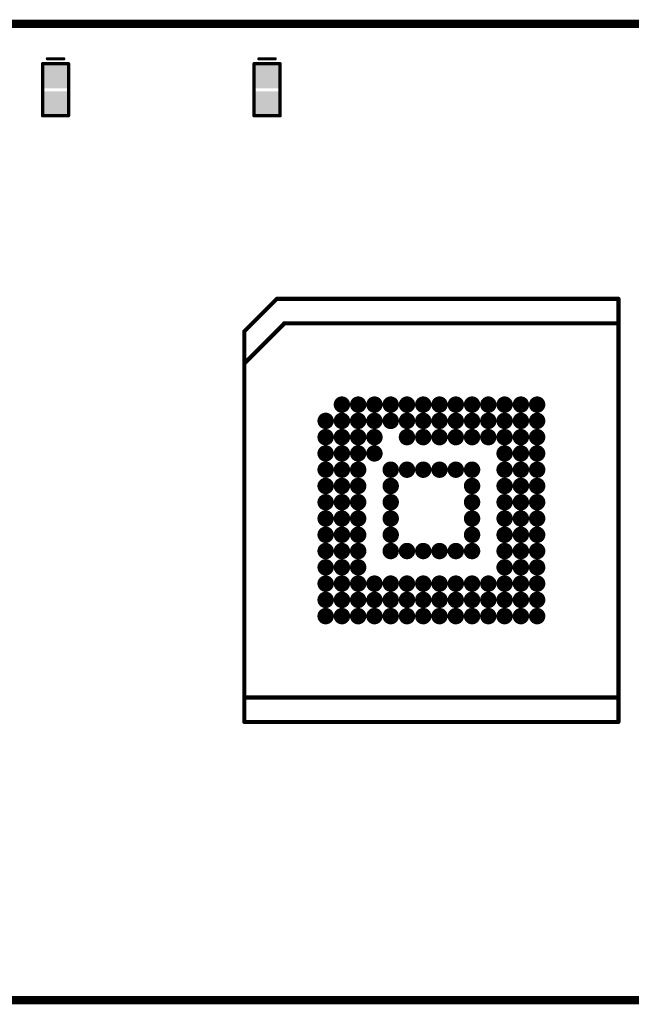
# Model space of a CAD drawing. Header units: millimetres. Extents: x 140.2 to 205.4, y 184.1 to 214.3.
# Tile 2 of 3: x 172.4 to 191.2, y 184.1 to 214.3. Entities that reach past the tile are written whole.
import ezdxf

# ---------------------------------------------------------------- set-up
doc = ezdxf.new("R2010")
doc.units = ezdxf.units.MM
for name, color, linetype in [('BottomLayer', 5, 'Continuous'), ('BottomOverlay', 54, 'Continuous'), ('BottomPaste', 16, 'Continuous'), ('BottomSolder', 6, 'Continuous'), ('KeepOutLayer', 6, 'Continuous')]:
    doc.layers.add(name, color=color, linetype=linetype)

# ---------------------------------------------------------------- blocks, each defined once
blk = doc.blocks.new('BGA169_18R00X14R00_B_5')
at = {"layer": 'BottomLayer', "const_width": 0.15}
for points in [[(-2.825, 3.25, 1), (-2.675, 3.25, 1)], [(-2.325, 3.25, 1), (-2.175, 3.25, 1)], [(-1.825, 3.25, 1), (-1.675, 3.25, 1)], [(-1.325, 3.25, 1), (-1.175, 3.25, 1)], [(-0.825, 3.25, 1), (-0.675, 3.25, 1)], [(-0.325, 3.25, 1), (-0.175, 3.25, 1)], [(0.175, 3.25, 1), (0.325, 3.25, 1)], [(0.675, 3.25, 1), (0.825, 3.25, 1)], [(1.175, 3.25, 1), (1.325, 3.25, 1)], [(1.675, 3.25, 1), (1.825, 3.25, 1)], [(2.175, 3.25, 1), (2.325, 3.25, 1)], [(2.675, 3.25, 1), (2.825, 3.25, 1)], [(3.175, 3.25, 1), (3.325, 3.25, 1)], [(-3.325, 2.75, 1), (-3.175, 2.75, 1)], [(-2.825, 2.75, 1), (-2.675, 2.75, 1)], [(-2.325, 2.75, 1), (-2.175, 2.75, 1)], [(-1.825, 2.75, 1), (-1.675, 2.75, 1)], [(-1.325, 2.75, 1), (-1.175, 2.75, 1)], [(-0.825, 2.75, 1), (-0.675, 2.75, 1)], [(-0.325, 2.75, 1), (-0.175, 2.75, 1)], [(0.175, 2.75, 1), (0.325, 2.75, 1)], [(0.675, 2.75, 1), (0.825, 2.75, 1)], [(1.175, 2.75, 1), (1.325, 2.75, 1)], [(1.675, 2.75, 1), (1.825, 2.75, 1)], [(2.175, 2.75, 1), (2.325, 2.75, 1)], [(2.675, 2.75, 1), (2.825, 2.75, 1)], [(3.175, 2.75, 1), (3.325, 2.75, 1)], [(-3.325, 2.25, 1), (-3.175, 2.25, 1)], [(-2.825, 2.25, 1), (-2.675, 2.25, 1)], [(-2.325, 2.25, 1), (-2.175, 2.25, 1)], [(-1.825, 2.25, 1), (-1.675, 2.25, 1)], [(-0.825, 2.25, 1), (-0.675, 2.25, 1)], [(-0.325, 2.25, 1), (-0.175, 2.25, 1)], [(0.175, 2.25, 1), (0.325, 2.25, 1)], [(0.675, 2.25, 1), (0.825, 2.25, 1)], [(1.175, 2.25, 1), (1.325, 2.25, 1)], [(1.675, 2.25, 1), (1.825, 2.25, 1)], [(2.175, 2.25, 1), (2.325, 2.25, 1)], [(2.675, 2.25, 1), (2.825, 2.25, 1)], [(3.175, 2.25, 1), (3.325, 2.25, 1)], [(-3.325, 1.75, 1), (-3.175, 1.75, 1)], [(-2.825, 1.75, 1), (-2.675, 1.75, 1)], [(-2.325, 1.75, 1), (-2.175, 1.75, 1)], [(-1.825, 1.75, 1), (-1.675, 1.75, 1)], [(2.175, 1.75, 1), (2.325, 1.75, 1)], [(2.675, 1.75, 1), (2.825, 1.75, 1)], [(3.175, 1.75, 1), (3.325, 1.75, 1)], [(-3.325, 1.25, 1), (-3.175, 1.25, 1)], [(-2.825, 1.25, 1), (-2.675, 1.25, 1)], [(-2.325, 1.25, 1), (-2.175, 1.25, 1)], [(-1.325, 1.25, 1), (-1.175, 1.25, 1)], [(-0.825, 1.25, 1), (-0.675, 1.25, 1)], [(-0.325, 1.25, 1), (-0.175, 1.25, 1)], [(0.175, 1.25, 1), (0.325, 1.25, 1)], [(0.675, 1.25, 1), (0.825, 1.25, 1)], [(1.175, 1.25, 1), (1.325, 1.25, 1)], [(2.175, 1.25, 1), (2.325, 1.25, 1)], [(2.675, 1.25, 1), (2.825, 1.25, 1)], [(3.175, 1.25, 1), (3.325, 1.25, 1)], [(-3.325, 0.75, 1), (-3.175, 0.75, 1)], [(-2.825, 0.75, 1), (-2.675, 0.75, 1)], [(-2.325, 0.75, 1), (-2.175, 0.75, 1)], [(-1.325, 0.75, 1), (-1.175, 0.75, 1)], [(1.175, 0.75, 1), (1.325, 0.75, 1)], [(2.175, 0.75, 1), (2.325, 0.75, 1)], [(2.675, 0.75, 1), (2.825, 0.75, 1)], [(3.175, 0.75, 1), (3.325, 0.75, 1)], [(-3.325, 0.25, 1), (-3.175, 0.25, 1)], [(-2.825, 0.25, 1), (-2.675, 0.25, 1)], [(-2.325, 0.25, 1), (-2.175, 0.25, 1)], [(-1.325, 0.25, 1), (-1.175, 0.25, 1)], [(1.175, 0.25, 1), (1.325, 0.25, 1)], [(2.175, 0.25, 1), (2.325, 0.25, 1)], [(2.675, 0.25, 1), (2.825, 0.25, 1)], [(3.175, 0.25, 1), (3.325, 0.25, 1)], [(-3.325, -0.25, 1), (-3.175, -0.25, 1)], [(-2.825, -0.25, 1), (-2.675, -0.25, 1)], [(-2.325, -0.25, 1), (-2.175, -0.25, 1)], [(-1.325, -0.25, 1), (-1.175, -0.25, 1)], [(1.175, -0.25, 1), (1.325, -0.25, 1)], [(2.175, -0.25, 1), (2.325, -0.25, 1)], [(2.675, -0.25, 1), (2.825, -0.25, 1)], [(3.175, -0.25, 1), (3.325, -0.25, 1)], [(-3.325, -0.75, 1), (-3.175, -0.75, 1)], [(-2.825, -0.75, 1), (-2.675, -0.75, 1)], [(-2.325, -0.75, 1), (-2.175, -0.75, 1)], [(-1.325, -0.75, 1), (-1.175, -0.75, 1)], [(1.175, -0.75, 1), (1.325, -0.75, 1)], [(2.175, -0.75, 1), (2.325, -0.75, 1)], [(2.675, -0.75, 1), (2.825, -0.75, 1)], [(3.175, -0.75, 1), (3.325, -0.75, 1)], [(-3.325, -1.25, 1), (-3.175, -1.25, 1)], [(-2.825, -1.25, 1), (-2.675, -1.25, 1)], [(-2.325, -1.25, 1), (-2.175, -1.25, 1)], [(-1.325, -1.25, 1), (-1.175, -1.25, 1)], [(-0.825, -1.25, 1), (-0.675, -1.25, 1)], [(-0.325, -1.25, 1), (-0.175, -1.25, 1)], [(0.175, -1.25, 1), (0.325, -1.25, 1)], [(0.675, -1.25, 1), (0.825, -1.25, 1)], [(1.175, -1.25, 1), (1.325, -1.25, 1)], [(2.175, -1.25, 1), (2.325, -1.25, 1)], [(2.675, -1.25, 1), (2.825, -1.25, 1)], [(3.175, -1.25, 1), (3.325, -1.25, 1)], [(-3.325, -1.75, 1), (-3.175, -1.75, 1)], [(-2.825, -1.75, 1), (-2.675, -1.75, 1)], [(-2.325, -1.75, 1), (-2.175, -1.75, 1)], [(2.175, -1.75, 1), (2.325, -1.75, 1)], [(2.675, -1.75, 1), (2.825, -1.75, 1)], [(3.175, -1.75, 1), (3.325, -1.75, 1)], [(-3.325, -2.25, 1), (-3.175, -2.25, 1)], [(-2.825, -2.25, 1), (-2.675, -2.25, 1)], [(-2.325, -2.25, 1), (-2.175, -2.25, 1)], [(-1.825, -2.25, 1), (-1.675, -2.25, 1)], [(-1.325, -2.25, 1), (-1.175, -2.25, 1)], [(-0.825, -2.25, 1), (-0.675, -2.25, 1)], [(-0.325, -2.25, 1), (-0.175, -2.25, 1)], [(0.175, -2.25, 1), (0.325, -2.25, 1)], [(0.675, -2.25, 1), (0.825, -2.25, 1)], [(1.175, -2.25, 1), (1.325, -2.25, 1)], [(1.675, -2.25, 1), (1.825, -2.25, 1)], [(2.175, -2.25, 1), (2.325, -2.25, 1)], [(2.675, -2.25, 1), (2.825, -2.25, 1)], [(3.175, -2.25, 1), (3.325, -2.25, 1)], [(-3.325, -2.75, 1), (-3.175, -2.75, 1)], [(-2.825, -2.75, 1), (-2.675, -2.75, 1)], [(-2.325, -2.75, 1), (-2.175, -2.75, 1)], [(-1.825, -2.75, 1), (-1.675, -2.75, 1)], [(-1.325, -2.75, 1), (-1.175, -2.75, 1)], [(-0.825, -2.75, 1), (-0.675, -2.75, 1)], [(-0.325, -2.75, 1), (-0.175, -2.75, 1)], [(0.175, -2.75, 1), (0.325, -2.75, 1)], [(0.675, -2.75, 1), (0.825, -2.75, 1)], [(1.175, -2.75, 1), (1.325, -2.75, 1)], [(1.675, -2.75, 1), (1.825, -2.75, 1)], [(2.175, -2.75, 1), (2.325, -2.75, 1)], [(2.675, -2.75, 1), (2.825, -2.75, 1)], [(3.175, -2.75, 1), (3.325, -2.75, 1)], [(-3.325, -3.25, 1), (-3.175, -3.25, 1)], [(-2.825, -3.25, 1), (-2.675, -3.25, 1)], [(-2.325, -3.25, 1), (-2.175, -3.25, 1)], [(-1.825, -3.25, 1), (-1.675, -3.25, 1)], [(-1.325, -3.25, 1), (-1.175, -3.25, 1)], [(-0.825, -3.25, 1), (-0.675, -3.25, 1)], [(-0.325, -3.25, 1), (-0.175, -3.25, 1)], [(0.175, -3.25, 1), (0.325, -3.25, 1)], [(0.675, -3.25, 1), (0.825, -3.25, 1)], [(1.175, -3.25, 1), (1.325, -3.25, 1)], [(1.675, -3.25, 1), (1.825, -3.25, 1)], [(2.175, -3.25, 1), (2.325, -3.25, 1)], [(2.675, -3.25, 1), (2.825, -3.25, 1)], [(3.175, -3.25, 1), (3.325, -3.25, 1)]]:
    blk.add_lwpolyline(points, format="xyb", close=True, dxfattribs=at)
at = {"layer": 'BottomOverlay', "const_width": 0.127}
for points in [[(-5.75, 5.5), (-4.75, 6.5)], [(-4.75, 6.5), (5.75, 6.5)], [(5.75, -6.5), (5.75, 6.5)], [(-5.739, 4.522), (-4.523, 5.738)], [(-4.523, 5.75), (5.75, 5.75)], [(-5.75, -6.5), (-5.75, 5.5)], [(-5.75, -5.75), (5.75, -5.75)], [(-5.75, -6.5), (5.75, -6.5)]]:
    blk.add_lwpolyline(points, dxfattribs=at)
at = {"layer": 'BottomOverlay', "const_width": 0.0635}
for points in [[(-4.782, 6.5, 1), (-4.718, 6.5, 1)], [(-4.782, 6.5, 1), (-4.718, 6.5, 1)], [(5.718, 6.5, 1), (5.782, 6.5, 1)], [(5.718, 6.5, 1), (5.782, 6.5, 1)], [(-4.555, 5.75, 1), (-4.491, 5.75, 1)], [(-4.555, 5.738, 1), (-4.491, 5.738, 1)], [(5.718, 5.75, 1), (5.782, 5.75, 1)], [(-5.782, 5.5, 1), (-5.718, 5.5, 1)], [(-5.782, 5.5, 1), (-5.718, 5.5, 1)], [(-5.771, 4.522, 1), (-5.707, 4.522, 1)], [(-5.782, -5.75, 1), (-5.718, -5.75, 1)], [(5.718, -5.75, 1), (5.782, -5.75, 1)], [(-5.782, -6.5, 1), (-5.718, -6.5, 1)], [(-5.782, -6.5, 1), (-5.718, -6.5, 1)], [(5.718, -6.5, 1), (5.782, -6.5, 1)], [(5.718, -6.5, 1), (5.782, -6.5, 1)]]:
    blk.add_lwpolyline(points, format="xyb", close=True, dxfattribs=at)
at = {"layer": 'BottomPaste', "const_width": 0.15}
for points in [[(-2.825, 3.25, 1), (-2.675, 3.25, 1)], [(-2.325, 3.25, 1), (-2.175, 3.25, 1)], [(-1.825, 3.25, 1), (-1.675, 3.25, 1)], [(-1.325, 3.25, 1), (-1.175, 3.25, 1)], [(-0.825, 3.25, 1), (-0.675, 3.25, 1)], [(-0.325, 3.25, 1), (-0.175, 3.25, 1)], [(0.175, 3.25, 1), (0.325, 3.25, 1)], [(0.675, 3.25, 1), (0.825, 3.25, 1)], [(1.175, 3.25, 1), (1.325, 3.25, 1)], [(1.675, 3.25, 1), (1.825, 3.25, 1)], [(2.175, 3.25, 1), (2.325, 3.25, 1)], [(2.675, 3.25, 1), (2.825, 3.25, 1)], [(3.175, 3.25, 1), (3.325, 3.25, 1)], [(-3.325, 2.75, 1), (-3.175, 2.75, 1)], [(-2.825, 2.75, 1), (-2.675, 2.75, 1)], [(-2.325, 2.75, 1), (-2.175, 2.75, 1)], [(-1.825, 2.75, 1), (-1.675, 2.75, 1)], [(-1.325, 2.75, 1), (-1.175, 2.75, 1)], [(-0.825, 2.75, 1), (-0.675, 2.75, 1)], [(-0.325, 2.75, 1), (-0.175, 2.75, 1)], [(0.175, 2.75, 1), (0.325, 2.75, 1)], [(0.675, 2.75, 1), (0.825, 2.75, 1)], [(1.175, 2.75, 1), (1.325, 2.75, 1)], [(1.675, 2.75, 1), (1.825, 2.75, 1)], [(2.175, 2.75, 1), (2.325, 2.75, 1)], [(2.675, 2.75, 1), (2.825, 2.75, 1)], [(3.175, 2.75, 1), (3.325, 2.75, 1)], [(-3.325, 2.25, 1), (-3.175, 2.25, 1)], [(-2.825, 2.25, 1), (-2.675, 2.25, 1)], [(-2.325, 2.25, 1), (-2.175, 2.25, 1)], [(-1.825, 2.25, 1), (-1.675, 2.25, 1)], [(-0.825, 2.25, 1), (-0.675, 2.25, 1)], [(-0.325, 2.25, 1), (-0.175, 2.25, 1)], [(0.175, 2.25, 1), (0.325, 2.25, 1)], [(0.675, 2.25, 1), (0.825, 2.25, 1)], [(1.175, 2.25, 1), (1.325, 2.25, 1)], [(1.675, 2.25, 1), (1.825, 2.25, 1)], [(2.175, 2.25, 1), (2.325, 2.25, 1)], [(2.675, 2.25, 1), (2.825, 2.25, 1)], [(3.175, 2.25, 1), (3.325, 2.25, 1)], [(-3.325, 1.75, 1), (-3.175, 1.75, 1)], [(-2.825, 1.75, 1), (-2.675, 1.75, 1)], [(-2.325, 1.75, 1), (-2.175, 1.75, 1)], [(-1.825, 1.75, 1), (-1.675, 1.75, 1)], [(2.175, 1.75, 1), (2.325, 1.75, 1)], [(2.675, 1.75, 1), (2.825, 1.75, 1)], [(3.175, 1.75, 1), (3.325, 1.75, 1)], [(-3.325, 1.25, 1), (-3.175, 1.25, 1)], [(-2.825, 1.25, 1), (-2.675, 1.25, 1)], [(-2.325, 1.25, 1), (-2.175, 1.25, 1)], [(-1.325, 1.25, 1), (-1.175, 1.25, 1)], [(-0.825, 1.25, 1), (-0.675, 1.25, 1)], [(-0.325, 1.25, 1), (-0.175, 1.25, 1)], [(0.175, 1.25, 1), (0.325, 1.25, 1)], [(0.675, 1.25, 1), (0.825, 1.25, 1)], [(1.175, 1.25, 1), (1.325, 1.25, 1)], [(2.175, 1.25, 1), (2.325, 1.25, 1)], [(2.675, 1.25, 1), (2.825, 1.25, 1)], [(3.175, 1.25, 1), (3.325, 1.25, 1)], [(-3.325, 0.75, 1), (-3.175, 0.75, 1)], [(-2.825, 0.75, 1), (-2.675, 0.75, 1)], [(-2.325, 0.75, 1), (-2.175, 0.75, 1)], [(-1.325, 0.75, 1), (-1.175, 0.75, 1)], [(1.175, 0.75, 1), (1.325, 0.75, 1)], [(2.175, 0.75, 1), (2.325, 0.75, 1)], [(2.675, 0.75, 1), (2.825, 0.75, 1)], [(3.175, 0.75, 1), (3.325, 0.75, 1)], [(-3.325, 0.25, 1), (-3.175, 0.25, 1)], [(-2.825, 0.25, 1), (-2.675, 0.25, 1)], [(-2.325, 0.25, 1), (-2.175, 0.25, 1)], [(-1.325, 0.25, 1), (-1.175, 0.25, 1)], [(1.175, 0.25, 1), (1.325, 0.25, 1)], [(2.175, 0.25, 1), (2.325, 0.25, 1)], [(2.675, 0.25, 1), (2.825, 0.25, 1)], [(3.175, 0.25, 1), (3.325, 0.25, 1)], [(-3.325, -0.25, 1), (-3.175, -0.25, 1)], [(-2.825, -0.25, 1), (-2.675, -0.25, 1)], [(-2.325, -0.25, 1), (-2.175, -0.25, 1)], [(-1.325, -0.25, 1), (-1.175, -0.25, 1)], [(1.175, -0.25, 1), (1.325, -0.25, 1)], [(2.175, -0.25, 1), (2.325, -0.25, 1)], [(2.675, -0.25, 1), (2.825, -0.25, 1)], [(3.175, -0.25, 1), (3.325, -0.25, 1)], [(-3.325, -0.75, 1), (-3.175, -0.75, 1)], [(-2.825, -0.75, 1), (-2.675, -0.75, 1)], [(-2.325, -0.75, 1), (-2.175, -0.75, 1)], [(-1.325, -0.75, 1), (-1.175, -0.75, 1)], [(1.175, -0.75, 1), (1.325, -0.75, 1)], [(2.175, -0.75, 1), (2.325, -0.75, 1)], [(2.675, -0.75, 1), (2.825, -0.75, 1)], [(3.175, -0.75, 1), (3.325, -0.75, 1)], [(-3.325, -1.25, 1), (-3.175, -1.25, 1)], [(-2.825, -1.25, 1), (-2.675, -1.25, 1)], [(-2.325, -1.25, 1), (-2.175, -1.25, 1)], [(-1.325, -1.25, 1), (-1.175, -1.25, 1)], [(-0.825, -1.25, 1), (-0.675, -1.25, 1)], [(-0.325, -1.25, 1), (-0.175, -1.25, 1)], [(0.175, -1.25, 1), (0.325, -1.25, 1)], [(0.675, -1.25, 1), (0.825, -1.25, 1)], [(1.175, -1.25, 1), (1.325, -1.25, 1)], [(2.175, -1.25, 1), (2.325, -1.25, 1)], [(2.675, -1.25, 1), (2.825, -1.25, 1)], [(3.175, -1.25, 1), (3.325, -1.25, 1)], [(-3.325, -1.75, 1), (-3.175, -1.75, 1)], [(-2.825, -1.75, 1), (-2.675, -1.75, 1)], [(-2.325, -1.75, 1), (-2.175, -1.75, 1)], [(2.175, -1.75, 1), (2.325, -1.75, 1)], [(2.675, -1.75, 1), (2.825, -1.75, 1)], [(3.175, -1.75, 1), (3.325, -1.75, 1)], [(-3.325, -2.25, 1), (-3.175, -2.25, 1)], [(-2.825, -2.25, 1), (-2.675, -2.25, 1)], [(-2.325, -2.25, 1), (-2.175, -2.25, 1)], [(-1.825, -2.25, 1), (-1.675, -2.25, 1)], [(-1.325, -2.25, 1), (-1.175, -2.25, 1)], [(-0.825, -2.25, 1), (-0.675, -2.25, 1)], [(-0.325, -2.25, 1), (-0.175, -2.25, 1)], [(0.175, -2.25, 1), (0.325, -2.25, 1)], [(0.675, -2.25, 1), (0.825, -2.25, 1)], [(1.175, -2.25, 1), (1.325, -2.25, 1)], [(1.675, -2.25, 1), (1.825, -2.25, 1)], [(2.175, -2.25, 1), (2.325, -2.25, 1)], [(2.675, -2.25, 1), (2.825, -2.25, 1)], [(3.175, -2.25, 1), (3.325, -2.25, 1)], [(-3.325, -2.75, 1), (-3.175, -2.75, 1)], [(-2.825, -2.75, 1), (-2.675, -2.75, 1)], [(-2.325, -2.75, 1), (-2.175, -2.75, 1)], [(-1.825, -2.75, 1), (-1.675, -2.75, 1)], [(-1.325, -2.75, 1), (-1.175, -2.75, 1)], [(-0.825, -2.75, 1), (-0.675, -2.75, 1)], [(-0.325, -2.75, 1), (-0.175, -2.75, 1)], [(0.175, -2.75, 1), (0.325, -2.75, 1)], [(0.675, -2.75, 1), (0.825, -2.75, 1)], [(1.175, -2.75, 1), (1.325, -2.75, 1)], [(1.675, -2.75, 1), (1.825, -2.75, 1)], [(2.175, -2.75, 1), (2.325, -2.75, 1)], [(2.675, -2.75, 1), (2.825, -2.75, 1)], [(3.175, -2.75, 1), (3.325, -2.75, 1)], [(-3.325, -3.25, 1), (-3.175, -3.25, 1)], [(-2.825, -3.25, 1), (-2.675, -3.25, 1)], [(-2.325, -3.25, 1), (-2.175, -3.25, 1)], [(-1.825, -3.25, 1), (-1.675, -3.25, 1)], [(-1.325, -3.25, 1), (-1.175, -3.25, 1)], [(-0.825, -3.25, 1), (-0.675, -3.25, 1)], [(-0.325, -3.25, 1), (-0.175, -3.25, 1)], [(0.175, -3.25, 1), (0.325, -3.25, 1)], [(0.675, -3.25, 1), (0.825, -3.25, 1)], [(1.175, -3.25, 1), (1.325, -3.25, 1)], [(1.675, -3.25, 1), (1.825, -3.25, 1)], [(2.175, -3.25, 1), (2.325, -3.25, 1)], [(2.675, -3.25, 1), (2.825, -3.25, 1)], [(3.175, -3.25, 1), (3.325, -3.25, 1)]]:
    blk.add_lwpolyline(points, format="xyb", close=True, dxfattribs=at)
at = {"layer": 'BottomSolder', "const_width": 0.252}
for points in [[(-2.876, 3.25, 1), (-2.624, 3.25, 1)], [(-2.376, 3.25, 1), (-2.124, 3.25, 1)], [(-1.876, 3.25, 1), (-1.624, 3.25, 1)], [(-1.376, 3.25, 1), (-1.124, 3.25, 1)], [(-0.876, 3.25, 1), (-0.624, 3.25, 1)], [(-0.376, 3.25, 1), (-0.124, 3.25, 1)], [(0.124, 3.25, 1), (0.376, 3.25, 1)], [(0.624, 3.25, 1), (0.876, 3.25, 1)], [(1.124, 3.25, 1), (1.376, 3.25, 1)], [(1.624, 3.25, 1), (1.876, 3.25, 1)], [(2.124, 3.25, 1), (2.376, 3.25, 1)], [(2.624, 3.25, 1), (2.876, 3.25, 1)], [(3.124, 3.25, 1), (3.376, 3.25, 1)], [(-3.376, 2.75, 1), (-3.124, 2.75, 1)], [(-2.876, 2.75, 1), (-2.624, 2.75, 1)], [(-2.376, 2.75, 1), (-2.124, 2.75, 1)], [(-1.876, 2.75, 1), (-1.624, 2.75, 1)], [(-1.376, 2.75, 1), (-1.124, 2.75, 1)], [(-0.876, 2.75, 1), (-0.624, 2.75, 1)], [(-0.376, 2.75, 1), (-0.124, 2.75, 1)], [(0.124, 2.75, 1), (0.376, 2.75, 1)], [(0.624, 2.75, 1), (0.876, 2.75, 1)], [(1.124, 2.75, 1), (1.376, 2.75, 1)], [(1.624, 2.75, 1), (1.876, 2.75, 1)], [(2.124, 2.75, 1), (2.376, 2.75, 1)], [(2.624, 2.75, 1), (2.876, 2.75, 1)], [(3.124, 2.75, 1), (3.376, 2.75, 1)], [(-3.376, 2.25, 1), (-3.124, 2.25, 1)], [(-2.876, 2.25, 1), (-2.624, 2.25, 1)], [(-2.376, 2.25, 1), (-2.124, 2.25, 1)], [(-1.876, 2.25, 1), (-1.624, 2.25, 1)], [(-0.876, 2.25, 1), (-0.624, 2.25, 1)], [(-0.376, 2.25, 1), (-0.124, 2.25, 1)], [(0.124, 2.25, 1), (0.376, 2.25, 1)], [(0.624, 2.25, 1), (0.876, 2.25, 1)], [(1.124, 2.25, 1), (1.376, 2.25, 1)], [(1.624, 2.25, 1), (1.876, 2.25, 1)], [(2.124, 2.25, 1), (2.376, 2.25, 1)], [(2.624, 2.25, 1), (2.876, 2.25, 1)], [(3.124, 2.25, 1), (3.376, 2.25, 1)], [(-3.376, 1.75, 1), (-3.124, 1.75, 1)], [(-2.876, 1.75, 1), (-2.624, 1.75, 1)], [(-2.376, 1.75, 1), (-2.124, 1.75, 1)], [(-1.876, 1.75, 1), (-1.624, 1.75, 1)], [(2.124, 1.75, 1), (2.376, 1.75, 1)], [(2.624, 1.75, 1), (2.876, 1.75, 1)], [(3.124, 1.75, 1), (3.376, 1.75, 1)], [(-3.376, 1.25, 1), (-3.124, 1.25, 1)], [(-2.876, 1.25, 1), (-2.624, 1.25, 1)], [(-2.376, 1.25, 1), (-2.124, 1.25, 1)], [(-1.376, 1.25, 1), (-1.124, 1.25, 1)], [(-0.876, 1.25, 1), (-0.624, 1.25, 1)], [(-0.376, 1.25, 1), (-0.124, 1.25, 1)], [(0.124, 1.25, 1), (0.376, 1.25, 1)], [(0.624, 1.25, 1), (0.876, 1.25, 1)], [(1.124, 1.25, 1), (1.376, 1.25, 1)], [(2.124, 1.25, 1), (2.376, 1.25, 1)], [(2.624, 1.25, 1), (2.876, 1.25, 1)], [(3.124, 1.25, 1), (3.376, 1.25, 1)], [(-3.376, 0.75, 1), (-3.124, 0.75, 1)], [(-2.876, 0.75, 1), (-2.624, 0.75, 1)], [(-2.376, 0.75, 1), (-2.124, 0.75, 1)], [(-1.376, 0.75, 1), (-1.124, 0.75, 1)], [(1.124, 0.75, 1), (1.376, 0.75, 1)], [(2.124, 0.75, 1), (2.376, 0.75, 1)], [(2.624, 0.75, 1), (2.876, 0.75, 1)], [(3.124, 0.75, 1), (3.376, 0.75, 1)], [(-3.376, 0.25, 1), (-3.124, 0.25, 1)], [(-2.876, 0.25, 1), (-2.624, 0.25, 1)], [(-2.376, 0.25, 1), (-2.124, 0.25, 1)], [(-1.376, 0.25, 1), (-1.124, 0.25, 1)], [(1.124, 0.25, 1), (1.376, 0.25, 1)], [(2.124, 0.25, 1), (2.376, 0.25, 1)], [(2.624, 0.25, 1), (2.876, 0.25, 1)], [(3.124, 0.25, 1), (3.376, 0.25, 1)], [(-3.376, -0.25, 1), (-3.124, -0.25, 1)], [(-2.876, -0.25, 1), (-2.624, -0.25, 1)], [(-2.376, -0.25, 1), (-2.124, -0.25, 1)], [(-1.376, -0.25, 1), (-1.124, -0.25, 1)], [(1.124, -0.25, 1), (1.376, -0.25, 1)], [(2.124, -0.25, 1), (2.376, -0.25, 1)], [(2.624, -0.25, 1), (2.876, -0.25, 1)], [(3.124, -0.25, 1), (3.376, -0.25, 1)], [(-3.376, -0.75, 1), (-3.124, -0.75, 1)], [(-2.876, -0.75, 1), (-2.624, -0.75, 1)], [(-2.376, -0.75, 1), (-2.124, -0.75, 1)], [(-1.376, -0.75, 1), (-1.124, -0.75, 1)], [(1.124, -0.75, 1), (1.376, -0.75, 1)], [(2.124, -0.75, 1), (2.376, -0.75, 1)], [(2.624, -0.75, 1), (2.876, -0.75, 1)], [(3.124, -0.75, 1), (3.376, -0.75, 1)], [(-3.376, -1.25, 1), (-3.124, -1.25, 1)], [(-2.876, -1.25, 1), (-2.624, -1.25, 1)], [(-2.376, -1.25, 1), (-2.124, -1.25, 1)], [(-1.376, -1.25, 1), (-1.124, -1.25, 1)], [(-0.876, -1.25, 1), (-0.624, -1.25, 1)], [(-0.376, -1.25, 1), (-0.124, -1.25, 1)], [(0.124, -1.25, 1), (0.376, -1.25, 1)], [(0.624, -1.25, 1), (0.876, -1.25, 1)], [(1.124, -1.25, 1), (1.376, -1.25, 1)], [(2.124, -1.25, 1), (2.376, -1.25, 1)], [(2.624, -1.25, 1), (2.876, -1.25, 1)], [(3.124, -1.25, 1), (3.376, -1.25, 1)], [(-3.376, -1.75, 1), (-3.124, -1.75, 1)], [(-2.876, -1.75, 1), (-2.624, -1.75, 1)], [(-2.376, -1.75, 1), (-2.124, -1.75, 1)], [(2.124, -1.75, 1), (2.376, -1.75, 1)], [(2.624, -1.75, 1), (2.876, -1.75, 1)], [(3.124, -1.75, 1), (3.376, -1.75, 1)], [(-3.376, -2.25, 1), (-3.124, -2.25, 1)], [(-2.876, -2.25, 1), (-2.624, -2.25, 1)], [(-2.376, -2.25, 1), (-2.124, -2.25, 1)], [(-1.876, -2.25, 1), (-1.624, -2.25, 1)], [(-1.376, -2.25, 1), (-1.124, -2.25, 1)], [(-0.876, -2.25, 1), (-0.624, -2.25, 1)], [(-0.376, -2.25, 1), (-0.124, -2.25, 1)], [(0.124, -2.25, 1), (0.376, -2.25, 1)], [(0.624, -2.25, 1), (0.876, -2.25, 1)], [(1.124, -2.25, 1), (1.376, -2.25, 1)], [(1.624, -2.25, 1), (1.876, -2.25, 1)], [(2.124, -2.25, 1), (2.376, -2.25, 1)], [(2.624, -2.25, 1), (2.876, -2.25, 1)], [(3.124, -2.25, 1), (3.376, -2.25, 1)], [(-3.376, -2.75, 1), (-3.124, -2.75, 1)], [(-2.876, -2.75, 1), (-2.624, -2.75, 1)], [(-2.376, -2.75, 1), (-2.124, -2.75, 1)], [(-1.876, -2.75, 1), (-1.624, -2.75, 1)], [(-1.376, -2.75, 1), (-1.124, -2.75, 1)], [(-0.876, -2.75, 1), (-0.624, -2.75, 1)], [(-0.376, -2.75, 1), (-0.124, -2.75, 1)], [(0.124, -2.75, 1), (0.376, -2.75, 1)], [(0.624, -2.75, 1), (0.876, -2.75, 1)], [(1.124, -2.75, 1), (1.376, -2.75, 1)], [(1.624, -2.75, 1), (1.876, -2.75, 1)], [(2.124, -2.75, 1), (2.376, -2.75, 1)], [(2.624, -2.75, 1), (2.876, -2.75, 1)], [(3.124, -2.75, 1), (3.376, -2.75, 1)], [(-3.376, -3.25, 1), (-3.124, -3.25, 1)], [(-2.876, -3.25, 1), (-2.624, -3.25, 1)], [(-2.376, -3.25, 1), (-2.124, -3.25, 1)], [(-1.876, -3.25, 1), (-1.624, -3.25, 1)], [(-1.376, -3.25, 1), (-1.124, -3.25, 1)], [(-0.876, -3.25, 1), (-0.624, -3.25, 1)], [(-0.376, -3.25, 1), (-0.124, -3.25, 1)], [(0.124, -3.25, 1), (0.376, -3.25, 1)], [(0.624, -3.25, 1), (0.876, -3.25, 1)], [(1.124, -3.25, 1), (1.376, -3.25, 1)], [(1.624, -3.25, 1), (1.876, -3.25, 1)], [(2.124, -3.25, 1), (2.376, -3.25, 1)], [(2.624, -3.25, 1), (2.876, -3.25, 1)], [(3.124, -3.25, 1), (3.376, -3.25, 1)]]:
    blk.add_lwpolyline(points, format="xyb", close=True, dxfattribs=at)
blk = doc.blocks.new('ESD0402_B_10')
at = {"layer": 'BottomLayer'}
for points in [[(-0.7, 0.3), (-0.7, -0.3), (-0.15, 0.3), (-0.15, -0.3)], [(0.15, 0.3), (0.15, -0.3), (0.7, 0.3), (0.7, -0.3)]]:
    blk.add_solid(points, dxfattribs=at)
at = {"layer": 'BottomOverlay', "const_width": 0.1}
for points in [[(-0.8, 0.4), (-0.8, -0.4)], [(-0.8, 0.4), (0.8, 0.4)], [(0.8, 0.4), (0.8, -0.4)], [(0.95, 0.25), (0.95, -0.25)], [(-0.8, -0.4), (0.8, -0.4)]]:
    blk.add_lwpolyline(points, dxfattribs=at)
at = {"layer": 'BottomOverlay', "const_width": 0.05}
for points in [[(-0.825, 0.4, 1), (-0.775, 0.4, 1)], [(-0.825, 0.4, 1), (-0.775, 0.4, 1)], [(0.775, 0.4, 1), (0.825, 0.4, 1)], [(0.775, 0.4, 1), (0.825, 0.4, 1)], [(0.925, 0.25, 1), (0.975, 0.25, 1)], [(0.925, -0.25, 1), (0.975, -0.25, 1)], [(-0.825, -0.4, 1), (-0.775, -0.4, 1)], [(-0.825, -0.4, 1), (-0.775, -0.4, 1)], [(0.775, -0.4, 1), (0.825, -0.4, 1)], [(0.775, -0.4, 1), (0.825, -0.4, 1)]]:
    blk.add_lwpolyline(points, format="xyb", close=True, dxfattribs=at)
at = {"layer": 'BottomPaste'}
for points in [[(-0.7, 0.3), (-0.7, -0.3), (-0.15, 0.3), (-0.15, -0.3)], [(0.15, 0.3), (0.15, -0.3), (0.7, 0.3), (0.7, -0.3)]]:
    blk.add_solid(points, dxfattribs=at)
at = {"layer": 'BottomSolder'}
for points in [[(-0.802, 0.402), (-0.802, -0.402), (-0.048, 0.402), (-0.048, -0.402)], [(0.048, 0.402), (0.048, -0.402), (0.802, 0.402), (0.802, -0.402)]]:
    blk.add_solid(points, dxfattribs=at)
blk = doc.blocks.new('ESD0402_B_11')
at = {"layer": 'BottomLayer'}
for points in [[(-0.7, 0.3), (-0.7, -0.3), (-0.15, 0.3), (-0.15, -0.3)], [(0.15, 0.3), (0.15, -0.3), (0.7, 0.3), (0.7, -0.3)]]:
    blk.add_solid(points, dxfattribs=at)
at = {"layer": 'BottomOverlay', "const_width": 0.1}
for points in [[(-0.8, 0.4), (-0.8, -0.4)], [(-0.8, 0.4), (0.8, 0.4)], [(0.8, 0.4), (0.8, -0.4)], [(0.95, 0.25), (0.95, -0.25)], [(-0.8, -0.4), (0.8, -0.4)]]:
    blk.add_lwpolyline(points, dxfattribs=at)
at = {"layer": 'BottomOverlay', "const_width": 0.05}
for points in [[(-0.825, 0.4, 1), (-0.775, 0.4, 1)], [(-0.825, 0.4, 1), (-0.775, 0.4, 1)], [(0.775, 0.4, 1), (0.825, 0.4, 1)], [(0.775, 0.4, 1), (0.825, 0.4, 1)], [(0.925, 0.25, 1), (0.975, 0.25, 1)], [(0.925, -0.25, 1), (0.975, -0.25, 1)], [(-0.825, -0.4, 1), (-0.775, -0.4, 1)], [(-0.825, -0.4, 1), (-0.775, -0.4, 1)], [(0.775, -0.4, 1), (0.825, -0.4, 1)], [(0.775, -0.4, 1), (0.825, -0.4, 1)]]:
    blk.add_lwpolyline(points, format="xyb", close=True, dxfattribs=at)
at = {"layer": 'BottomPaste'}
for points in [[(-0.7, 0.3), (-0.7, -0.3), (-0.15, 0.3), (-0.15, -0.3)], [(0.15, 0.3), (0.15, -0.3), (0.7, 0.3), (0.7, -0.3)]]:
    blk.add_solid(points, dxfattribs=at)
at = {"layer": 'BottomSolder'}
for points in [[(-0.802, 0.402), (-0.802, -0.402), (-0.048, 0.402), (-0.048, -0.402)], [(0.048, 0.402), (0.048, -0.402), (0.802, 0.402), (0.802, -0.402)]]:
    blk.add_solid(points, dxfattribs=at)

msp = doc.modelspace()

# ---------------------------------------------------------------- linework, layer by layer
at = {"layer": 'KeepOutLayer', "const_width": 0.254}
for points in [[(143.788, 214.206), (201.788, 214.206)], [(143.788, 184.206), (201.788, 184.206)]]:
    msp.add_lwpolyline(points, dxfattribs=at)

# ---------------------------------------------------------------- block references
at = {"rotation": 89.99999999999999}
for name, p in [('ESD0402_B_10', (173.488, 212.181)), ('ESD0402_B_11', (179.988, 212.181))]:
    msp.add_blockref(name, p, dxfattribs=at)
msp.add_blockref('BGA169_18R00X14R00_B_5', (185.038, 199.256))

doc.saveas('drawing.dxf')
